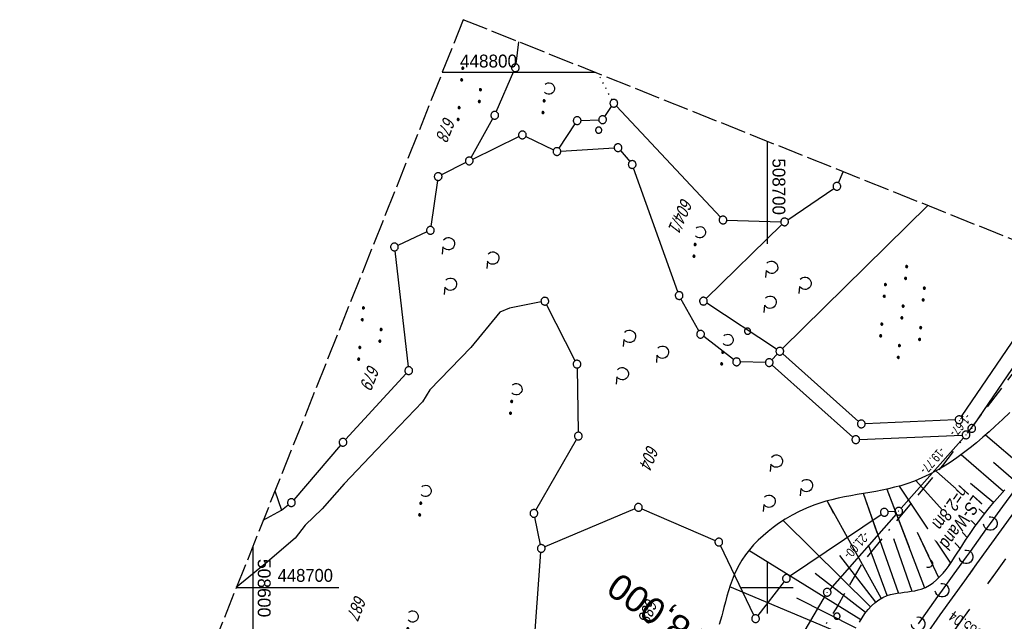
# Model space of a CAD drawing. Extents: x 508366 to 508907, y 448017 to 448810.
# Tile 43 of 47: x 508555 to 508746, y 448693 to 448810. Entities that reach past the tile are written whole.
import ezdxf
from ezdxf.enums import TextEntityAlignment as Align

# ---------------------------------------------------------------- set-up
doc = ezdxf.new("R2010")
doc.units = 0
doc.header["$LTSCALE"] = 10
doc.header["$MEASUREMENT"] = 0
for name, pattern in [('ACAD_ISO16W100', [73, 15, -6.5, 15, -6.5, 15, -7, 1, -7]), ('LT00', [0]), ('LT02', [0.4, 0.2, -0.2]), ('LT14', [0.6, 0.5, -0.1]), ('LT17', [0.15, 0.1, -0.05]), ('PUNKTX2_STR', [0.6, 0.1, -0.5])]:
    doc.linetypes.add(name, pattern=pattern)
doc.layers.get('0').update_dxf_attribs({"linetype": 'LT00'})
for name, color, linetype in [('--EK_FBR', 250, 'LT00'), ('--EK_Schacht-Text', 5, 'LT00'), ('--EK_ST-93-1', 30, 'LT17'), ('--EL_DFK_AB_L', 21, 'LT00'), ('--EL_DFK_AB_P', 7, 'LT00'), ('--WASSER_GRENZE', 180, 'PUNKTX2_STR'), ('ABSTAND', 8, 'LT00'), ('BAB-KABEL', 220, 'ACAD_ISO16W100'), ('DFK_AB_L', 21, 'LT00'), ('DFK_AB_P', 7, 'LT00'), ('DFK_FLUR_NR', 250, 'LT00'), ('DFK_GZPKT', 250, 'LT00'), ('DFK_KATASTER', 250, 'LT00'), ('DFK_NUTZUNG', 250, 'LT00'), ('DFK_VERMPKT', 252, 'LT00'), ('LS-WAND_TEXT', 11, 'Continuous'), ('V124_AFBR_BAB', 250, 'LT00'), ('V124_BOESCH', 250, 'LT00'), ('V124_BOSCHUNG', 250, 'LT00'), ('V124_LAERM', 11, 'LT00'), ('V124_LG_MARK', 250, 'LT02'), ('V125_AFBR_BAB', 250, 'LT00'), ('V125_BOESCH', 250, 'LT00'), ('V125_BOSCHUNG', 250, 'LT00'), ('V125_LAERM', 11, 'LT00'), ('V125_LG_MARK', 250, 'LT02'), ('V125_RASTER', 250, 'LT00'), ('V125_UK_DURCH', 182, 'LT00')]:
    doc.layers.add(name, color=color, linetype=linetype)
doc.layers.add('-BLATT_125-RAND', color=7, linetype='LT14', plot=False)
doc.styles.add('Beschrift', font='ARIAL.TTF')
doc.styles.add('schachtbeschriftung', font='romans.shx', dxfattribs={"width": 0.75, "height": 2})
doc.styles.get("Standard").update_dxf_attribs({"font": 'ARIAL.TTF'})

# ---------------------------------------------------------------- blocks, each defined once
blk = doc.blocks.new('SYMB7010')
at = {"color": 0, "linetype": 'ByBlock'}
for points in [[(-0.031408, 0.499213), (-0.093728, 0.49134), (-0.15457, 0.475719), (-0.212975, 0.452595), (-0.268021, 0.422333), (-0.31884, 0.385411), (-0.36463, 0.342411), (-0.40467, 0.29401), (-0.438329, 0.240973), (-0.465074, 0.184136), (-0.484486, 0.124395), (-0.496256, 0.062692), (-0.5002, 0)], [(-0.5002, 0), (-0.496256, -0.062692), (-0.484486, -0.124395), (-0.465075, -0.184136), (-0.438329, -0.240973), (-0.404671, -0.29401), (-0.36463, -0.342411), (-0.31884, -0.385411), (-0.268021, -0.422333), (-0.212975, -0.452595), (-0.154571, -0.475719), (-0.093728, -0.49134), (-0.031408, -0.499213), (0.031408, -0.499213)], [(0.5002, 0), (0.496256, 0.062692), (0.484485, 0.124395), (0.465074, 0.184136), (0.438329, 0.240973), (0.40467, 0.29401), (0.36463, 0.342411), (0.31884, 0.385411), (0.268021, 0.422333), (0.212975, 0.452595), (0.15457, 0.475719), (0.093728, 0.49134), (0.031408, 0.499213), (-0.031408, 0.499213)], [(0.031408, -0.499213), (0.093728, -0.491341), (0.15457, -0.475719), (0.212975, -0.452595), (0.268021, -0.422333), (0.31884, -0.385411), (0.36463, -0.342411), (0.404671, -0.294011), (0.438329, -0.240974), (0.465075, -0.184136), (0.484486, -0.124395), (0.496256, -0.062692), (0.500201, 0)]]:
    blk.add_lwpolyline(points, dxfattribs=at)
blk = doc.blocks.new('SYMB7231')
at = {"color": 0, "linetype": 'ByBlock'}
for p, q in [((0.109975, -0.002365), (0.105504, -0.031126)), ((0.23, -0.057081), (0.23, -0.082919)), ((0.235, -0.087105), (0.235, -0.052895)), ((0.24, -0.050836), (0.24, -0.089164)), ((0.245, -0.089796), (0.245, -0.050204)), ((0.25, -0.050836), (0.25, -0.089164)), ((0.255, -0.087105), (0.255, -0.052895)), ((0.26, -0.057081), (0.26, -0.082919)), ((0.265, -0.070126), (0.265, -0.069854)), ((0.46, -0.057081), (0.46, -0.082919)), ((0.465, -0.087105), (0.465, -0.052895)), ((0.47, -0.050836), (0.47, -0.089164)), ((0.475, -0.089796), (0.475, -0.050204)), ((0.48, -0.050836), (0.48, -0.089164)), ((0.485, -0.087105), (0.485, -0.052895)), ((0.49, -0.057081), (0.49, -0.082919)), ((0.495, -0.070126), (0.495, -0.069854))]:
    blk.add_line(p, q, dxfattribs=at)
for points in [[(-0.109975, -0.002365), (-0.106745, 0.026562), (-0.096041, 0.053629), (-0.078613, 0.076941), (-0.055681, 0.094866), (-0.028851, 0.106149), (0, 0.11)], [(0, 0.11), (0.028851, 0.106149), (0.055681, 0.094866), (0.078613, 0.076941), (0.096041, 0.053629), (0.106745, 0.026562), (0.109975, -0.002365)], [(-0.075234, -0.080249), (-0.093647, -0.057708), (-0.105504, -0.031126), (-0.109975, -0.002365)], [(0.105504, -0.031126), (0.093647, -0.057708), (0.075234, -0.080249)], [(0.265, -0.07), (0.263019, -0.061322), (0.25747, -0.054363), (0.24945, -0.050501), (0.24055, -0.050501), (0.23253, -0.054363), (0.226981, -0.061322), (0.225, -0.07), (0.226981, -0.078678), (0.23253, -0.085637), (0.24055, -0.089499), (0.24945, -0.089499), (0.25747, -0.085637), (0.263019, -0.078678), (0.265, -0.07)], [(0.495, -0.07), (0.493019, -0.061322), (0.48747, -0.054363), (0.47945, -0.050501), (0.47055, -0.050501), (0.46253, -0.054363), (0.456981, -0.061322), (0.455, -0.07), (0.456981, -0.078678), (0.46253, -0.085637), (0.47055, -0.089499), (0.47945, -0.089499), (0.48747, -0.085637), (0.493019, -0.078678), (0.495, -0.07)]]:
    blk.add_lwpolyline(points, dxfattribs=at)
blk = doc.blocks.new('SYMB7212')
at = {"color": 0, "linetype": 'ByBlock'}
blk.add_line((0.07, -0.1), (0.21, -0.1), dxfattribs=at)
for points in [[(-0.119836, 0.00627), (-0.114449, 0.036077), (-0.101769, 0.063585), (-0.082606, 0.087042), (-0.05818, 0.104953), (-0.030047, 0.116177), (0, 0.12)], [(-0.068816, -0.098308), (-0.091239, -0.077945), (-0.107849, -0.052617), (-0.117589, -0.023936), (-0.119836, 0.00627)], [(0, 0.12), (0.030047, 0.116177), (0.05818, 0.104953), (0.082606, 0.087041), (0.101769, 0.063585), (0.114449, 0.036077), (0.119836, 0.00627)], [(0.119836, 0.00627), (0.117589, -0.023936), (0.107849, -0.052617), (0.091239, -0.077945), (0.068816, -0.098308)]]:
    blk.add_lwpolyline(points, dxfattribs=at)
blk = doc.blocks.new('SYMB7110')
at = {"color": 0, "linetype": 'ByBlock'}
for p, q in [((-0.515, 0.392919), (-0.515, 0.367081)), ((-0.51, 0.362895), (-0.51, 0.397105)), ((-0.505, 0.399164), (-0.505, 0.360836)), ((-0.5, 0.360204), (-0.5, 0.399796)), ((-0.495, 0.399164), (-0.495, 0.360836)), ((-0.49, 0.362895), (-0.49, 0.397105)), ((-0.485, 0.392919), (-0.485, 0.367081)), ((-0.285, 0.392919), (-0.285, 0.367081)), ((-0.28, 0.362895), (-0.28, 0.397105)), ((-0.275, 0.399164), (-0.275, 0.360836)), ((-0.27, 0.360204), (-0.27, 0.399796)), ((-0.265, 0.399164), (-0.265, 0.360836)), ((-0.26, 0.362895), (-0.26, 0.397105)), ((-0.255, 0.392919), (-0.255, 0.367081)), ((0.255, 0.392919), (0.255, 0.367081)), ((0.26, 0.362895), (0.26, 0.397105)), ((0.265, 0.399164), (0.265, 0.360836)), ((0.27, 0.360204), (0.27, 0.399796)), ((0.275, 0.399164), (0.275, 0.360836)), ((0.28, 0.362895), (0.28, 0.397105)), ((0.285, 0.392919), (0.285, 0.367081)), ((0.485, 0.392919), (0.485, 0.367081)), ((0.49, 0.362895), (0.49, 0.397105)), ((0.495, 0.399164), (0.495, 0.360836)), ((0.5, 0.360204), (0.5, 0.399796)), ((0.505, 0.399164), (0.505, 0.360836)), ((0.51, 0.362895), (0.51, 0.397105)), ((0.515, 0.392919), (0.515, 0.367081)), ((-0.48, 0.379874), (-0.48, 0.380145)), ((-0.25, 0.379874), (-0.25, 0.380146)), ((0.29, 0.379874), (0.29, 0.380145)), ((0.52, 0.379874), (0.52, 0.380146)), ((-0.9, 0.012919), (-0.9, -0.012919)), ((-0.895, -0.017106), (-0.895, 0.017105)), ((-0.89, 0.019164), (-0.89, -0.019164)), ((-0.885, -0.019797), (-0.885, 0.019796)), ((-0.88, 0.019164), (-0.88, -0.019164)), ((-0.875, -0.017106), (-0.875, 0.017105)), ((-0.87, 0.012919), (-0.87, -0.012919)), ((-0.865, -0.000126), (-0.865, 0.000145)), ((-0.67, 0.012919), (-0.67, -0.012919)), ((-0.665, -0.017106), (-0.665, 0.017105)), ((-0.66, 0.019164), (-0.66, -0.019164)), ((-0.655, -0.019797), (-0.655, 0.019796)), ((-0.65, 0.019164), (-0.65, -0.019164)), ((-0.645, -0.017106), (-0.645, 0.017105)), ((-0.64, 0.012919), (-0.64, -0.012919)), ((-0.635, -0.000126), (-0.635, 0.000145)), ((-0.13, 0.012919), (-0.13, -0.012919)), ((-0.125, -0.017105), (-0.125, 0.017105)), ((-0.12, 0.019164), (-0.12, -0.019164)), ((-0.115, -0.019796), (-0.115, 0.019796)), ((-0.11, 0.019164), (-0.11, -0.019164)), ((-0.105, -0.017105), (-0.105, 0.017105)), ((-0.1, 0.012919), (-0.1, -0.012919)), ((-0.095, -0.000126), (-0.095, 0.000146)), ((0.1, 0.012919), (0.1, -0.012919)), ((0.105, -0.017105), (0.105, 0.017105)), ((0.11, 0.019164), (0.11, -0.019164)), ((0.115, -0.019796), (0.115, 0.019796)), ((0.12, 0.019164), (0.12, -0.019164)), ((0.125, -0.017105), (0.125, 0.017105)), ((0.13, 0.012919), (0.13, -0.012919)), ((0.135, -0.000126), (0.135, 0.000146)), ((0.64, 0.012919), (0.64, -0.012919)), ((0.645, -0.017105), (0.645, 0.017105)), ((0.65, 0.019164), (0.65, -0.019164)), ((0.655, -0.019796), (0.655, 0.019796)), ((0.66, 0.019164), (0.66, -0.019164)), ((0.665, -0.017105), (0.665, 0.017105)), ((0.67, 0.012919), (0.67, -0.012919)), ((0.675, -0.000126), (0.675, 0.000146)), ((0.87, 0.012919), (0.87, -0.012919)), ((0.875, -0.017105), (0.875, 0.017105)), ((0.88, 0.019164), (0.88, -0.019164)), ((0.885, -0.019796), (0.885, 0.019796)), ((0.89, 0.019164), (0.89, -0.019164)), ((0.895, -0.017105), (0.895, 0.017105)), ((0.9, 0.012919), (0.9, -0.012919)), ((0.905, -0.000126), (0.905, 0.000146)), ((-0.515, -0.367081), (-0.515, -0.392919)), ((-0.51, -0.397105), (-0.51, -0.362895)), ((-0.505, -0.360836), (-0.505, -0.399164)), ((-0.5, -0.399796), (-0.5, -0.360204)), ((-0.495, -0.360836), (-0.495, -0.399164)), ((-0.49, -0.397106), (-0.49, -0.362895)), ((-0.485, -0.367081), (-0.485, -0.392919)), ((-0.48, -0.380126), (-0.48, -0.379855)), ((-0.285, -0.367081), (-0.285, -0.392919)), ((-0.28, -0.397105), (-0.28, -0.362895)), ((-0.275, -0.360836), (-0.275, -0.399164)), ((-0.27, -0.399796), (-0.27, -0.360204)), ((-0.265, -0.360836), (-0.265, -0.399164)), ((-0.26, -0.397105), (-0.26, -0.362895)), ((-0.255, -0.367081), (-0.255, -0.392919)), ((-0.25, -0.380126), (-0.25, -0.379855)), ((0.255, -0.367081), (0.255, -0.392919)), ((0.26, -0.397105), (0.26, -0.362895)), ((0.265, -0.360836), (0.265, -0.399164)), ((0.27, -0.399796), (0.27, -0.360204)), ((0.275, -0.360836), (0.275, -0.399164)), ((0.28, -0.397105), (0.28, -0.362895)), ((0.285, -0.367081), (0.285, -0.392919)), ((0.29, -0.380126), (0.29, -0.379855)), ((0.485, -0.367081), (0.485, -0.392919)), ((0.49, -0.397105), (0.49, -0.362895)), ((0.495, -0.360836), (0.495, -0.399164)), ((0.5, -0.399796), (0.5, -0.360204)), ((0.505, -0.360836), (0.505, -0.399164)), ((0.51, -0.397105), (0.51, -0.362895)), ((0.515, -0.367081), (0.515, -0.392919)), ((0.52, -0.380126), (0.52, -0.379855))]:
    blk.add_line(p, q, dxfattribs=at)
for points in [[(-0.48, 0.38), (-0.481981, 0.388678), (-0.48753, 0.395637), (-0.49555, 0.399499), (-0.50445, 0.399499), (-0.51247, 0.395637), (-0.518019, 0.388678), (-0.52, 0.38), (-0.518019, 0.371322), (-0.51247, 0.364363), (-0.50445, 0.360501), (-0.49555, 0.360501), (-0.48753, 0.364363), (-0.481981, 0.371322), (-0.48, 0.38)], [(-0.25, 0.38), (-0.251981, 0.388678), (-0.25753, 0.395637), (-0.26555, 0.399499), (-0.27445, 0.399499), (-0.28247, 0.395637), (-0.288019, 0.388678), (-0.29, 0.38), (-0.288019, 0.371322), (-0.28247, 0.364363), (-0.27445, 0.360501), (-0.26555, 0.360501), (-0.25753, 0.364363), (-0.251981, 0.371322), (-0.25, 0.38)], [(0.29, 0.38), (0.288019, 0.388678), (0.28247, 0.395637), (0.27445, 0.399499), (0.26555, 0.399499), (0.25753, 0.395637), (0.251981, 0.388678), (0.25, 0.38), (0.251981, 0.371322), (0.25753, 0.364363), (0.26555, 0.360501), (0.27445, 0.360501), (0.28247, 0.364363), (0.288019, 0.371322), (0.29, 0.38)], [(0.52, 0.38), (0.518019, 0.388678), (0.51247, 0.395637), (0.50445, 0.399499), (0.495549, 0.399499), (0.48753, 0.395637), (0.481981, 0.388678), (0.48, 0.38), (0.481981, 0.371322), (0.48753, 0.364363), (0.495549, 0.360501), (0.50445, 0.360501), (0.51247, 0.364363), (0.518019, 0.371322), (0.52, 0.38)], [(-0.865, 0), (-0.866981, 0.008678), (-0.87253, 0.015637), (-0.88055, 0.019498), (-0.88945, 0.019498), (-0.89747, 0.015637), (-0.903019, 0.008678), (-0.905, 0)], [(-0.905, 0), (-0.903019, -0.008678), (-0.89747, -0.015637), (-0.88945, -0.019499), (-0.88055, -0.019499), (-0.87253, -0.015637), (-0.866981, -0.008678), (-0.865, 0)], [(-0.635, 0), (-0.636981, 0.008678), (-0.64253, 0.015637), (-0.65055, 0.019498), (-0.65945, 0.019498), (-0.66747, 0.015637), (-0.673019, 0.008678), (-0.675, 0)], [(-0.675, 0), (-0.673019, -0.008678), (-0.66747, -0.015637), (-0.65945, -0.019499), (-0.65055, -0.019499), (-0.64253, -0.015637), (-0.636981, -0.008678), (-0.635, 0)], [(-0.095, 0), (-0.096981, 0.008678), (-0.10253, 0.015637), (-0.11055, 0.019499), (-0.11945, 0.019499), (-0.12747, 0.015637), (-0.133019, 0.008678), (-0.135, 0)], [(-0.135, 0), (-0.133019, -0.008678), (-0.12747, -0.015637), (-0.11945, -0.019499), (-0.11055, -0.019499), (-0.10253, -0.015637), (-0.096981, -0.008678), (-0.095, 0)], [(0.135, 0), (0.133019, 0.008678), (0.12747, 0.015637), (0.11945, 0.019499), (0.11055, 0.019499), (0.10253, 0.015637), (0.096981, 0.008678), (0.095, 0)], [(0.095, 0), (0.096981, -0.008678), (0.10253, -0.015637), (0.11055, -0.019499), (0.11945, -0.019499), (0.12747, -0.015637), (0.133019, -0.008678), (0.135, 0)], [(0.675, 0), (0.673019, 0.008678), (0.66747, 0.015637), (0.65945, 0.019499), (0.65055, 0.019499), (0.64253, 0.015637), (0.636981, 0.008678), (0.635, 0)], [(0.635, 0), (0.636981, -0.008678), (0.64253, -0.015637), (0.65055, -0.019499), (0.65945, -0.019499), (0.66747, -0.015637), (0.673019, -0.008678), (0.675, 0)], [(0.905, 0), (0.903019, 0.008678), (0.89747, 0.015637), (0.88945, 0.019499), (0.88055, 0.019499), (0.87253, 0.015637), (0.866981, 0.008678), (0.865, 0)], [(0.865, 0), (0.866981, -0.008678), (0.87253, -0.015637), (0.88055, -0.019499), (0.88945, -0.019499), (0.89747, -0.015637), (0.903019, -0.008678), (0.905, 0)], [(-0.48, -0.38), (-0.481981, -0.371322), (-0.48753, -0.364363), (-0.49555, -0.360501), (-0.50445, -0.360501), (-0.51247, -0.364363), (-0.518019, -0.371322), (-0.52, -0.38), (-0.518019, -0.388678), (-0.51247, -0.395637), (-0.50445, -0.399499), (-0.49555, -0.399499), (-0.48753, -0.395637), (-0.481981, -0.388678), (-0.48, -0.38)], [(-0.25, -0.38), (-0.251981, -0.371322), (-0.25753, -0.364363), (-0.26555, -0.360501), (-0.27445, -0.360501), (-0.28247, -0.364363), (-0.288019, -0.371322), (-0.29, -0.38), (-0.288019, -0.388678), (-0.28247, -0.395637), (-0.27445, -0.399499), (-0.26555, -0.399499), (-0.25753, -0.395637), (-0.251981, -0.388678), (-0.25, -0.38)], [(0.29, -0.38), (0.288019, -0.371322), (0.28247, -0.364363), (0.27445, -0.360501), (0.26555, -0.360501), (0.25753, -0.364363), (0.251981, -0.371322), (0.25, -0.38), (0.251981, -0.388678), (0.25753, -0.395637), (0.26555, -0.399499), (0.27445, -0.399499), (0.28247, -0.395637), (0.288019, -0.388678), (0.29, -0.38)], [(0.52, -0.38), (0.518019, -0.371322), (0.51247, -0.364363), (0.50445, -0.360501), (0.495549, -0.360501), (0.48753, -0.364363), (0.481981, -0.371322), (0.48, -0.38), (0.481981, -0.388678), (0.48753, -0.395637), (0.495549, -0.399499), (0.50445, -0.399499), (0.51247, -0.395637), (0.518019, -0.388678), (0.52, -0.38)]]:
    blk.add_lwpolyline(points, dxfattribs=at)
blk = doc.blocks.new('SYMB7111')
at = {"color": 0, "linetype": 'ByBlock'}
for p, q in [((-0.13, 0.202919), (-0.13, 0.177081)), ((-0.125, 0.172895), (-0.125, 0.207105)), ((-0.12, 0.209164), (-0.12, 0.170836)), ((-0.115, 0.170204), (-0.115, 0.209796)), ((-0.11, 0.209164), (-0.11, 0.170836)), ((-0.105, 0.172895), (-0.105, 0.207105)), ((-0.1, 0.202919), (-0.1, 0.177081)), ((0.1, 0.202919), (0.1, 0.177081)), ((0.105, 0.172895), (0.105, 0.207105)), ((0.11, 0.209164), (0.11, 0.170836)), ((0.115, 0.170204), (0.115, 0.209796)), ((0.12, 0.209164), (0.12, 0.170836)), ((0.125, 0.172895), (0.125, 0.207105)), ((0.13, 0.202919), (0.13, 0.177081)), ((-0.095, 0.189874), (-0.095, 0.190146)), ((0.135, 0.189874), (0.135, 0.190146)), ((-0.515, -0.177081), (-0.515, -0.202919)), ((-0.51, -0.207105), (-0.51, -0.172895)), ((-0.505, -0.170836), (-0.505, -0.209164)), ((-0.5, -0.209796), (-0.5, -0.170204)), ((-0.495, -0.170836), (-0.495, -0.209164)), ((-0.49, -0.207105), (-0.49, -0.172895)), ((-0.485, -0.177081), (-0.485, -0.202919)), ((-0.48, -0.190126), (-0.48, -0.189854)), ((-0.285, -0.177081), (-0.285, -0.202919)), ((-0.28, -0.207105), (-0.28, -0.172895)), ((-0.275, -0.170836), (-0.275, -0.209164)), ((-0.27, -0.209796), (-0.27, -0.170204)), ((-0.265, -0.170836), (-0.265, -0.209164)), ((-0.26, -0.207105), (-0.26, -0.172895)), ((-0.255, -0.177081), (-0.255, -0.202919)), ((-0.25, -0.190126), (-0.25, -0.189854)), ((0.255, -0.177081), (0.255, -0.202919)), ((0.26, -0.207105), (0.26, -0.172895)), ((0.265, -0.170836), (0.265, -0.209164)), ((0.27, -0.209796), (0.27, -0.170204)), ((0.275, -0.170836), (0.275, -0.209164)), ((0.28, -0.207105), (0.28, -0.172895)), ((0.285, -0.177081), (0.285, -0.202919)), ((0.29, -0.190126), (0.29, -0.189854)), ((0.485, -0.177081), (0.485, -0.202919)), ((0.49, -0.207105), (0.49, -0.172895)), ((0.495, -0.170836), (0.495, -0.209164)), ((0.5, -0.209796), (0.5, -0.170204)), ((0.505, -0.170836), (0.505, -0.209164)), ((0.51, -0.207105), (0.51, -0.172895)), ((0.515, -0.177081), (0.515, -0.202919)), ((0.52, -0.190126), (0.52, -0.189854))]:
    blk.add_line(p, q, dxfattribs=at)
for points in [[(-0.095, 0.19), (-0.096981, 0.198678), (-0.10253, 0.205637), (-0.11055, 0.209499), (-0.11945, 0.209499), (-0.12747, 0.205637), (-0.133019, 0.198678), (-0.135, 0.19), (-0.133019, 0.181322), (-0.12747, 0.174363), (-0.11945, 0.170501), (-0.11055, 0.170501), (-0.10253, 0.174363), (-0.096981, 0.181322), (-0.095, 0.19)], [(0.135, 0.19), (0.133019, 0.198678), (0.12747, 0.205637), (0.11945, 0.209499), (0.11055, 0.209499), (0.10253, 0.205637), (0.096981, 0.198678), (0.095, 0.19), (0.096981, 0.181322), (0.10253, 0.174363), (0.11055, 0.170501), (0.11945, 0.170501), (0.12747, 0.174363), (0.133019, 0.181322), (0.135, 0.19)], [(-0.48, -0.19), (-0.481981, -0.181322), (-0.48753, -0.174363), (-0.49555, -0.170501), (-0.50445, -0.170501), (-0.51247, -0.174363), (-0.518019, -0.181322), (-0.52, -0.19), (-0.518019, -0.198678), (-0.51247, -0.205637), (-0.50445, -0.209499), (-0.49555, -0.209499), (-0.48753, -0.205637), (-0.481981, -0.198678), (-0.48, -0.19)], [(-0.25, -0.19), (-0.251981, -0.181322), (-0.25753, -0.174363), (-0.26555, -0.170501), (-0.27445, -0.170501), (-0.28247, -0.174363), (-0.288019, -0.181322), (-0.29, -0.19), (-0.288019, -0.198678), (-0.28247, -0.205637), (-0.27445, -0.209499), (-0.26555, -0.209499), (-0.25753, -0.205637), (-0.251981, -0.198678), (-0.25, -0.19)], [(0.29, -0.19), (0.288019, -0.181322), (0.28247, -0.174363), (0.27445, -0.170501), (0.26555, -0.170501), (0.25753, -0.174363), (0.251981, -0.181322), (0.25, -0.19), (0.251981, -0.198678), (0.25753, -0.205637), (0.26555, -0.209499), (0.27445, -0.209499), (0.28247, -0.205637), (0.288019, -0.198678), (0.29, -0.19)], [(0.52, -0.19), (0.518019, -0.181322), (0.51247, -0.174363), (0.50445, -0.170501), (0.49555, -0.170501), (0.48753, -0.174363), (0.481981, -0.181322), (0.48, -0.19), (0.481981, -0.198678), (0.48753, -0.205637), (0.49555, -0.209499), (0.50445, -0.209499), (0.51247, -0.205637), (0.518019, -0.198678), (0.52, -0.19)]]:
    blk.add_lwpolyline(points, dxfattribs=at)
blk = doc.blocks.new('SYMB0003')
at = {"color": 0, "linetype": 'ByBlock'}
for p, q in [((-0.015712, 0), (0.010166, 0.012015)), ((0, -0.021257), (-0.015712, 0)), ((0.010166, 0.012015), (0, -0.021257))]:
    blk.add_line(p, q, dxfattribs=at)
for points in [[(-0.031395, 0.499013), (-0.093691, 0.491144), (-0.154509, 0.475528), (-0.21289, 0.452414), (-0.267913, 0.422164), (-0.318712, 0.385257), (-0.364484, 0.342274), (-0.404509, 0.293893), (-0.438154, 0.240877), (-0.464888, 0.184062), (-0.484292, 0.124345), (-0.496058, 0.062667), (-0.5, 0)], [(-0.5, 0), (-0.496058, -0.062667), (-0.484292, -0.124345), (-0.464888, -0.184062), (-0.438154, -0.240877), (-0.404509, -0.293893), (-0.364485, -0.342274), (-0.318712, -0.385257), (-0.267914, -0.422164), (-0.21289, -0.452414), (-0.154509, -0.475529), (-0.093691, -0.491144), (-0.031395, -0.499014), (0.031395, -0.499014)], [(0.5, 0), (0.496057, 0.062667), (0.484292, 0.124345), (0.464888, 0.184062), (0.438153, 0.240877), (0.404509, 0.293893), (0.364484, 0.342274), (0.318712, 0.385257), (0.267913, 0.422164), (0.21289, 0.452414), (0.154509, 0.475528), (0.093691, 0.491144), (0.031395, 0.499013), (-0.031395, 0.499013)], [(0.031395, -0.499014), (0.093691, -0.491144), (0.154509, -0.475529), (0.21289, -0.452414), (0.267914, -0.422164), (0.318712, -0.385257), (0.364485, -0.342274), (0.404509, -0.293893), (0.438154, -0.240877), (0.464889, -0.184062), (0.484292, -0.124345), (0.496058, -0.062667), (0.5, 0)]]:
    blk.add_lwpolyline(points, dxfattribs=at)
blk = doc.blocks.new('SYMB7122')
at = {"color": 0, "linetype": 'ByBlock'}
for points in [[(-0.109975, -0.002365), (-0.106745, 0.026562), (-0.096041, 0.053629), (-0.078613, 0.076941), (-0.055681, 0.094866), (-0.028851, 0.106149), (0, 0.11)], [(0, 0.11), (0.028851, 0.106149), (0.055681, 0.094866), (0.078613, 0.076941), (0.096041, 0.053629), (0.106745, 0.026562), (0.109975, -0.002365)], [(-0.075234, -0.080249), (-0.093647, -0.057708), (-0.105504, -0.031126), (-0.109975, -0.002365)], [(0.109975, -0.002365), (0.105504, -0.031126), (0.093647, -0.057708), (0.075234, -0.080249)]]:
    blk.add_lwpolyline(points, dxfattribs=at)
blk = doc.blocks.new('SYMB1107')
at = {"color": 0, "linetype": 'ByBlock'}
for points in [[(-0.2, 0), (-0.196157, 0.039018), (-0.184776, 0.076537), (-0.166294, 0.111114), (-0.141421, 0.141421), (-0.111114, 0.166294), (-0.076537, 0.184776), (-0.039018, 0.196157), (0, 0.2)], [(0, 0.2), (0.039018, 0.196157), (0.076537, 0.184776), (0.111114, 0.166294), (0.141421, 0.141421), (0.166294, 0.111114), (0.184776, 0.076537), (0.196157, 0.039018), (0.2, 0)]]:
    blk.add_lwpolyline(points, dxfattribs=at)

msp = doc.modelspace()

# ---------------------------------------------------------------- linework, layer by layer
at = {"layer": '--EK_FBR', "color": 2}
for points in [[(508739.26, 448702.58), (508740.73, 448704.62), (508743.12, 448707.92), (508745.52, 448711.21), (508747.92, 448714.5), (508750.82, 448718.49), (508753.73, 448722.47), (508756.64, 448726.45), (508759.55, 448730.43), (508762.46, 448734.42), (508764.48, 448737.19), (508766.51, 448739.97), (508768.54, 448742.74), (508770.58, 448745.52), (508772.62, 448748.28), (508774.67, 448751.04), (508776.72, 448753.8), (508777.97, 448755.46)], [(508730.78, 448690.74), (508733.6, 448694.7), (508735.97, 448698.01), (508738.35, 448701.32), (508740.73, 448704.62), (508743.12, 448707.92), (508745.52, 448711.21), (508747.92, 448714.5)]]:
    msp.add_lwpolyline(points, dxfattribs=at)
at = {"layer": '--EL_DFK_AB_L'}
for p, q in [((508740.14, 448731.53), (508761.01, 448762.24)), ((508739.11, 448730.22), (508739.22, 448730.35)), ((508725.03, 448714.28), (508712.13, 448699.66)), ((508711.25, 448698.45), (508695.02, 448671.02))]:
    msp.add_line(p, q, dxfattribs=at)
at = {"layer": '--WASSER_GRENZE', "ltscale": 0.2}
msp.add_line((508669.82, 448794.72), (508667.14, 448799.79), dxfattribs=at)
at = {"layer": '-BLATT_125-RAND'}
msp.add_lwpolyline([(508640.93, 448810.28), (508366.1, 448123.2), (508632.57, 448016.61), (508907.4, 448703.69), (508640.93, 448810.28)], dxfattribs=at)
at = {"layer": 'BAB-KABEL', "ltscale": 0.03, "flags": 128}
msp.add_lwpolyline([(508761.64, 448761.99), (508761.41, 448761.66), (508751.07, 448746.06), (508734.06, 448723.74), (508723.72, 448711.34), (508718.21, 448704.46), (508713.61, 448696.38), (508686.72, 448654.76), (508671.53, 448637.7), (508644.31, 448608.04), (508629.58, 448591.6), (508628.23, 448590.17), (508627.24, 448588.19), (508626.51, 448586), (508630.76, 448580.35), (508635.56, 448574.98), (508645.73, 448563.78), (508632.92, 448541.34), (508625.71, 448528.17), (508618.61, 448514.09), (508612.89, 448501.41), (508605.91, 448486.64), (508596.52, 448468.08), (508590.35, 448454.72), (508583.48, 448438.34), (508575.93, 448420.37), (508569.57, 448404.62), (508561.37, 448379.93), (508559.19, 448373.38), (508539.25, 448373.92), (508535.42, 448332.26), (508534.58, 448325.66), (508534.17, 448323.89), (508530.9, 448314.89), (508523.65, 448292.89), (508510.8, 448255.59), (508499.72, 448218.81), (508491.79, 448185.85), (508486.05, 448161.38), (508483.04, 448139.23), (508479.75, 448113.4), (508481.53, 448103.17), (508480.16, 448094.26), (508478.94, 448090.58), (508477.43, 448087.4), (508476.34, 448080.03), (508476.23, 448079.15)], dxfattribs=at)
at = {"layer": 'DFK_AB_L'}
for p, q in [((508740.14, 448731.53), (508761.01, 448762.24)), ((508739.11, 448730.22), (508739.22, 448730.35)), ((508726.03, 448715.4), (508738.11, 448729.1)), ((508725.03, 448714.28), (508712.13, 448699.66)), ((508711.25, 448698.45), (508695.02, 448671.02))]:
    msp.add_line(p, q, dxfattribs=at)
at = {"layer": 'DFK_KATASTER'}
for p, q in [((508651.65, 448805.99), (508651.13, 448801.69)), ((508647.33, 448792.41), (508650.74, 448800.26)), ((508668.41, 448791.48), (508669.75, 448793.44)), ((508690.87, 448771.93), (508670.68, 448793.51)), ((508642.45, 448783.51), (508646.66, 448791.07)), ((508663.8, 448790.71), (508667.24, 448790.83)), ((508659.53, 448785.31), (508662.64, 448790.05)), ((508642.75, 448783.19), (508651.74, 448787.58)), ((508653.09, 448787.58), (508658.44, 448785)), ((508659.87, 448784.73), (508670.24, 448785.38)), ((508671.47, 448784.85), (508673.26, 448782.73)), ((508641.41, 448782.52), (508636.71, 448780.16)), ((508682.61, 448757.43), (508673.99, 448781.45)), ((508635.93, 448779.08), (508634.64, 448770.12)), ((508713.81, 448778.61), (508714.73, 448780.75)), ((508703.97, 448771.44), (508712.89, 448777.5)), ((508731.17, 448774.18), (508702.97, 448746.43)), ((508702.81, 448770.49), (508688.13, 448756.15)), ((508692.13, 448771.36), (508702.6, 448771.04)), ((508633.85, 448769.06), (508628.23, 448766.46)), ((508627.64, 448765.4), (508630.23, 448742.88)), ((508758.16, 448763.38), (508737.66, 448733.22)), ((508649.93, 448754.27), (508648.02, 448753.52)), ((508656.03, 448755.47), (508649.93, 448754.27)), ((508662.68, 448744.07), (508657.11, 448754.95)), ((508686.67, 448749.85), (508683.22, 448756.06)), ((508701.8, 448746.31), (508688.22, 448755.22)), ((508648.02, 448753.52), (508642.39, 448746.64)), ((508693.43, 448744.3), (508687.63, 448748.74)), ((508634.39, 448738.42), (508642.39, 448746.64)), ((508700.88, 448744.25), (508701.92, 448745.35)), ((508717.71, 448732.29), (508702.99, 448745.4)), ((508699.62, 448743.72), (508694.77, 448743.82)), ((508700.93, 448743.2), (508716.63, 448729.24)), ((508629.81, 448741.59), (508618.06, 448728.78)), ((508663.03, 448742.65), (508663.26, 448730.18)), ((508634.39, 448738.42), (508632.99, 448736.1)), ((508632.99, 448736.1), (508624.03, 448726.74)), ((508736.49, 448732.57), (508719.02, 448731.82)), ((508717.94, 448728.77), (508737.86, 448729.63)), ((508617.06, 448727.66), (508608.01, 448717.08)), ((508655.02, 448715.07), (508662.9, 448728.78)), ((508624.03, 448726.74), (508617.79, 448720.17)), ((508617.79, 448720.17), (508613.49, 448715.33)), ((508604.32, 448718.77), (508605.57, 448715.05)), ((508605.57, 448715.05), (508606.92, 448716.06)), ((508602.06, 448713.11), (508605.57, 448715.05)), ((508613.49, 448715.33), (508610.19, 448712.1)), ((508674.26, 448715.3), (508656.76, 448707.9)), ((508675.64, 448715.29), (508689.88, 448709.15)), ((508704.33, 448702.21), (508722.11, 448714.21)), ((508724.78, 448714.78), (508723.48, 448714.69)), ((508655.92, 448708.34), (508654.8, 448713.69)), ((508610.19, 448712.1), (508608.28, 448709.58)), ((508608.28, 448709.58), (508602.42, 448704.6)), ((508654.9, 448691.71), (508656.02, 448706.86)), ((508697.39, 448694.65), (508690.9, 448708.17)), ((508602.42, 448704.6), (508596.82, 448700.01)), ((508703.25, 448701.2), (508698.17, 448694.57))]:
    msp.add_line(p, q, dxfattribs=at)
at = {"layer": 'V124_AFBR_BAB', "color": 2}
msp.add_lwpolyline([(508739.26, 448702.58), (508740.73, 448704.62), (508743.12, 448707.92), (508745.52, 448711.21), (508747.92, 448714.5), (508750.82, 448718.49), (508753.73, 448722.47), (508756.64, 448726.45), (508759.55, 448730.43), (508762.46, 448734.42), (508764.48, 448737.19), (508766.51, 448739.97), (508768.54, 448742.74), (508770.58, 448745.52), (508772.62, 448748.28), (508774.67, 448751.04), (508776.72, 448753.8), (508777.97, 448755.46)], dxfattribs=at)
at = {"layer": 'V124_BOESCH'}
for points in [[(508747.1, 448734.01), (508745.71, 448732.66), (508744.3, 448731.33), (508743.1, 448730.25), (508741.89, 448729.19), (508740.66, 448728.15), (508739.41, 448727.14), (508738.14, 448726.16), (508736.85, 448725.22), (508735.53, 448724.33), (508734.19, 448723.48), (508732.82, 448722.69), (508731.43, 448721.96), (508730.02, 448721.29), (508728.58, 448720.69), (508727.1, 448720.16), (508725.93, 448719.8), (508724.74, 448719.48), (508723.54, 448719.2), (508722.33, 448718.94), (508721.11, 448718.7), (508719.89, 448718.48), (508718.66, 448718.27), (508717.43, 448718.06), (508716.21, 448717.84), (508714.98, 448717.61), (508713.77, 448717.36), (508712.56, 448717.08), (508711.37, 448716.77), (508710.18, 448716.42), (508709.22, 448716.09)], [(508735.33, 448704.34), (508735.85, 448705.08), (508736.38, 448705.89), (508736.91, 448706.72), (508737.44, 448707.55), (508737.96, 448708.37), (508738.48, 448709.19), (508739.39, 448710.54), (508740.32, 448711.84), (508741.26, 448713.1), (508742.22, 448714.33), (508743.19, 448715.53), (508744.17, 448716.71), (508745.15, 448717.87), (508746.14, 448719.01)]]:
    msp.add_lwpolyline(points, dxfattribs=at)
at = {"layer": 'V124_BOSCHUNG'}
for p, q in [((508749.83, 448723.26), (508742.36, 448729.59)), ((508745.87, 448718.7), (508737.64, 448725.79)), ((508747.83, 448720.95), (508743.95, 448724.31)), ((508742.19, 448714.3), (508732.88, 448722.52)), ((508738.68, 448709.88), (508728.87, 448720.82)), ((508743.99, 448716.49), (508739.49, 448720.24)), ((508721.36, 448710.63), (508718.67, 448718.25)), ((508723.22, 448719.11), (508727.53, 448707.85)), ((508725.63, 448719.68), (508735.59, 448704.78)), ((508712.95, 448714.41), (508711.6, 448716.83)), ((508740.53, 448712.13), (508735.32, 448717.12)), ((508732.27, 448713.31), (508737.45, 448707.6)), ((508729.14, 448710.79), (508731.31, 448706.15)), ((508724.69, 448709.13), (508724.58, 448709.46))]:
    msp.add_line(p, q, dxfattribs=at)
at = {"layer": 'V124_LAERM'}
msp.add_line((508738.63, 448705.98), (508736.92, 448703.63), dxfattribs=at)
for points in [[(508748.05, 448718.92), (508745.72, 448715.74), (508743.33, 448712.46)], [(508743.33, 448712.46), (508742.55, 448711.39), (508739.38, 448707.03), (508738.63, 448705.98)]]:
    msp.add_lwpolyline(points, dxfattribs=at)
at = {"layer": 'V124_LG_MARK', "ltscale": 3, "flags": 128}
msp.add_lwpolyline([(508781.87, 448753.9), (508779.7, 448750.97), (508776.14, 448746.17), (508772.59, 448741.38), (508769.03, 448736.58), (508765.47, 448731.78), (508763.1, 448728.58), (508760.73, 448725.38), (508758.35, 448722.18), (508755.99, 448718.98), (508753.63, 448715.77), (508751.28, 448712.55), (508748.95, 448709.34), (508746.63, 448706.12), (508744.31, 448702.9), (508742.9, 448700.93)], dxfattribs=at)
at = {"layer": 'V125_AFBR_BAB', "color": 2}
msp.add_lwpolyline([(508730.78, 448690.74), (508733.6, 448694.7), (508735.97, 448698.01), (508738.35, 448701.32), (508740.73, 448704.62), (508743.12, 448707.92), (508745.52, 448711.21), (508747.92, 448714.5)], dxfattribs=at)
at = {"layer": 'V125_BOESCH'}
for points in [[(508747.1, 448734.01), (508745.71, 448732.66), (508744.3, 448731.33), (508743.1, 448730.25), (508741.89, 448729.19), (508740.66, 448728.15), (508739.41, 448727.14), (508738.14, 448726.16), (508736.85, 448725.22), (508735.53, 448724.33), (508734.19, 448723.48), (508732.82, 448722.69), (508731.43, 448721.96), (508730.02, 448721.29), (508728.58, 448720.69), (508727.1, 448720.16), (508725.93, 448719.8), (508724.74, 448719.48), (508723.54, 448719.2), (508722.33, 448718.94), (508721.11, 448718.7), (508719.89, 448718.48), (508718.66, 448718.27), (508717.43, 448718.06), (508716.21, 448717.84), (508714.98, 448717.61), (508713.77, 448717.36), (508712.56, 448717.08), (508711.37, 448716.77), (508710.18, 448716.42), (508709.02, 448716.03), (508707.59, 448715.46), (508706.19, 448714.81), (508704.82, 448714.1), (508703.49, 448713.31), (508702.18, 448712.45), (508701.14, 448711.71), (508700.13, 448710.92), (508699.16, 448710.09), (508698.23, 448709.22), (508697.34, 448708.31), (508696.52, 448707.36), (508695.75, 448706.36), (508695.05, 448705.33), (508694.51, 448704.4), (508694.02, 448703.44), (508693.58, 448702.46), (508693.17, 448701.45), (508692.8, 448700.42), (508692.46, 448699.38), (508692.15, 448698.32), (508691.85, 448697.25), (508691.57, 448696.17), (508691.36, 448695.33), (508691.14, 448694.5), (508690.92, 448693.67), (508690.67, 448692.85)], [(508717.89, 448693.29), (508718.41, 448694.16), (508718.97, 448694.98), (508719.57, 448695.75), (508720.21, 448696.45), (508720.9, 448697.08), (508721.64, 448697.63), (508722.43, 448698.1), (508723.27, 448698.46), (508723.9, 448698.65), (508724.56, 448698.81), (508725.22, 448698.93), (508725.91, 448699.02), (508726.59, 448699.11), (508727.28, 448699.19), (508727.96, 448699.29), (508728.63, 448699.4), (508729.28, 448699.55), (508729.91, 448699.73), (508730.72, 448700.06), (508731.48, 448700.47), (508732.2, 448700.96), (508732.88, 448701.52), (508733.52, 448702.14), (508734.14, 448702.81), (508734.73, 448703.53), (508735.3, 448704.29), (508735.85, 448705.08), (508736.38, 448705.89), (508736.91, 448706.72), (508737.44, 448707.55), (508737.96, 448708.37), (508738.48, 448709.19), (508739.39, 448710.54), (508740.32, 448711.84), (508741.26, 448713.1), (508742.22, 448714.33), (508743.19, 448715.53), (508744.17, 448716.71), (508745.15, 448717.87), (508746.14, 448719.01)]]:
    msp.add_lwpolyline(points, dxfattribs=at)
at = {"layer": 'V125_BOSCHUNG'}
for p, q in [((508749.83, 448723.26), (508742.36, 448729.59)), ((508745.87, 448718.7), (508737.64, 448725.79)), ((508747.83, 448720.95), (508743.95, 448724.31)), ((508742.19, 448714.3), (508732.88, 448722.52)), ((508738.68, 448709.88), (508728.87, 448720.82)), ((508743.99, 448716.49), (508739.49, 448720.24)), ((508725.46, 448698.97), (508718.67, 448718.25)), ((508723.22, 448719.11), (508730.54, 448699.98)), ((508725.63, 448719.68), (508735.59, 448704.78)), ((508722.12, 448697.93), (508711.6, 448716.83)), ((508740.53, 448712.13), (508735.32, 448717.12)), ((508720.05, 448696.29), (508703.07, 448713.04)), ((508732.27, 448713.31), (508737.45, 448707.6)), ((508729.14, 448710.79), (508733.29, 448701.94)), ((508728.14, 448699.28), (508724.58, 448709.46)), ((508718.17, 448693.77), (508696.41, 448707.23)), ((508723.3, 448698.47), (508719.73, 448708.15)), ((508721.06, 448697.21), (508714.1, 448706.24)), ((508719.1, 448695.16), (508709.27, 448702.74)), ((508716.41, 448690.21), (508692.72, 448700.17)), ((508717.28, 448692.14), (508705.73, 448697.95))]:
    msp.add_line(p, q, dxfattribs=at)
at = {"layer": 'V125_LAERM'}
for points in [[(508748.05, 448718.92), (508745.72, 448715.74), (508743.33, 448712.46)], [(508743.33, 448712.46), (508742.55, 448711.39), (508739.38, 448707.03), (508738.63, 448705.98)], [(508738.63, 448705.98), (508736.23, 448702.66), (508733.95, 448699.5)], [(508733.95, 448699.5), (508733.08, 448698.29), (508729.94, 448693.91), (508729.29, 448692.99)]]:
    msp.add_lwpolyline(points, dxfattribs=at)
at = {"layer": 'V125_LG_MARK', "ltscale": 3, "flags": 128}
msp.add_lwpolyline([(508781.87, 448753.9), (508779.7, 448750.97), (508776.14, 448746.17), (508772.59, 448741.38), (508769.03, 448736.58), (508765.47, 448731.78), (508763.1, 448728.58), (508760.73, 448725.38), (508758.35, 448722.18), (508755.99, 448718.98), (508753.63, 448715.77), (508751.28, 448712.55), (508748.95, 448709.34), (508746.63, 448706.12), (508744.31, 448702.9), (508742.01, 448699.68), (508739.7, 448696.45), (508737.4, 448693.22), (508734.65, 448689.34), (508731.89, 448685.46), (508729.15, 448681.57), (508726.41, 448677.68), (508723.68, 448673.78), (508718.63, 448666.51), (508713.61, 448659.22), (508708.64, 448651.9), (508706.26, 448648.37), (508703.88, 448644.83), (508701.51, 448641.29), (508699.15, 448637.75), (508696.78, 448634.2)], dxfattribs=at)
at = {"layer": 'V125_RASTER'}
for p, q in [((508666.61, 448800), (508636.82, 448800)), ((508700, 448766.75), (508700, 448786.65)), ((508600, 448707.96), (508600, 448689.46)), ((508700, 448695), (508700, 448705)), ((508596.82, 448700), (508616.72, 448700)), ((508695, 448700), (508705, 448700))]:
    msp.add_line(p, q, dxfattribs=at)

# ---------------------------------------------------------------- block references
at = {"layer": '--EL_DFK_AB_P', "xscale": 1.500000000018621, "yscale": 1.5, "zscale": 1.5, "rotation": 264.7377099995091}
for p in [(508739.72, 448730.91), (508738.61, 448729.66), (508725.53, 448714.84), (508711.63, 448699.1)]:
    msp.add_blockref('SYMB0003', p, dxfattribs=at)
at = {"layer": 'DFK_AB_P', "xscale": 1.500000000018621, "yscale": 1.5, "zscale": 1.5, "rotation": 264.7377099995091}
for p in [(508739.72, 448730.91), (508738.61, 448729.66), (508725.53, 448714.84), (508711.63, 448699.1)]:
    msp.add_blockref('SYMB0003', p, dxfattribs=at)
at = {"layer": 'DFK_GZPKT', "xscale": 1.500000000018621, "yscale": 1.5, "zscale": 1.5, "rotation": 264.7377099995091}
for p in [(508651.04, 448800.95), (508670.17, 448794.06), (508647.03, 448791.72), (508663.05, 448790.68), (508667.99, 448790.86), (508652.41, 448787.91), (508659.12, 448784.68), (508670.99, 448785.43), (508642.08, 448782.86), (508673.74, 448782.16), (508636.04, 448779.82), (508713.51, 448777.92), (508691.38, 448771.38), (508703.35, 448771.02), (508634.53, 448769.38), (508627.55, 448766.15), (508656.77, 448755.62), (508682.86, 448756.72), (508687.59, 448755.63), (508687.03, 448749.2), (508702.43, 448745.9), (508694.02, 448743.84), (508630.32, 448742.14), (508663.02, 448743.4), (508700.37, 448743.7), (508737.24, 448732.6), (508718.27, 448731.79), (508663.27, 448729.43), (508717.19, 448728.74), (508617.55, 448728.23), (508607.52, 448716.51), (508674.95, 448715.59), (508654.65, 448714.42), (508722.73, 448714.63), (508656.07, 448707.61), (508656.07, 448707.61), (508690.57, 448708.85), (508703.71, 448701.79), (508697.71, 448693.98)]:
    msp.add_blockref('SYMB7010', p, dxfattribs=at)
at = {"layer": 'DFK_NUTZUNG', "yscale": 10, "zscale": 10}
for name, p, xscale, rotation in [('SYMB7111', (508642.25, 448795.72), 10.00000000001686, 264.7377100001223), ('SYMB7231', (508657.54, 448796.91), 10.00000000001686, 264.7377100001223), ('SYMB7231', (508686.88, 448769.01), 10.00000000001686, 264.7377100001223), ('SYMB7212', (508638.02, 448766.78), 10.00000000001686, 264.7377100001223), ('SYMB7212', (508646.66, 448763.99), 10.00000000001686, 264.7377100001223), ('SYMB7212', (508700.82, 448762.2), 10.00000000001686, 264.7377100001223), ('SYMB7110', (508726.26, 448753.52), 9.999999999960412, 264.7377000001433), ('SYMB7212', (508638.42, 448758.92), 10.00000000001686, 264.7377100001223), ('SYMB7212', (508707.31, 448759.09), 10.00000000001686, 264.7377100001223), ('SYMB7212', (508700.54, 448755.43), 10.00000000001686, 264.7377100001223), ('SYMB7111', (508622.94, 448749.16), 10.00000000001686, 264.7377100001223), ('SYMB7212', (508673.2, 448748.79), 10.00000000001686, 264.7377100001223), ('SYMB7231', (508692.26, 448748.1), 10.00000000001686, 264.7377100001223), ('SYMB7212', (508679.62, 448745.72), 10.00000000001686, 264.7377100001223), ('SYMB7212', (508671.81, 448741.54), 10.00000000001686, 264.7377100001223), ('SYMB7231', (508651.24, 448738.53), 10.00000000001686, 264.7377100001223), ('SYMB7212', (508701.74, 448724.57), 10.00000000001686, 264.7377100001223), ('SYMB7231', (508633.58, 448718.78), 10.00000000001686, 264.7377100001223), ('SYMB7212', (508707.6, 448719.83), 10.00000000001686, 264.7377100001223), ('SYMB7212', (508700.35, 448716.77), 10.00000000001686, 264.7377100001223), ('SYMB7231', (508631.06, 448694.41), 10.00000000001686, 264.7377100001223)]:
    msp.add_blockref(name, p, dxfattribs=dict(at, xscale=xscale, rotation=rotation))
at = {"layer": 'DFK_VERMPKT', "xscale": 1.200000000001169, "yscale": 1.200000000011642, "zscale": 1.2, "rotation": 264.7377100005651}
for p in [(508667.23, 448788.83), (508696.16, 448749.8), (508713.53, 448694.47)]:
    msp.add_blockref('SYMB7010', p, dxfattribs=at)
at = {"layer": 'V124_LAERM', "yscale": 12, "zscale": 12}
for p, xscale, rotation in [((508743.33, 448712.46), 11.99999999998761, 233.9161299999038), ((508738.63, 448705.98), 11.9999999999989, 234.1164100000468)]:
    msp.add_blockref('SYMB7122', p, dxfattribs=dict(at, xscale=xscale, rotation=rotation))
at = {"layer": 'V125_LAERM', "yscale": 12, "zscale": 12}
for p, xscale, rotation in [((508743.33, 448712.46), 12.00000000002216, 233.9161999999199), ((508738.63, 448705.98), 12.00000000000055, 234.1146599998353), ((508733.95, 448699.5), 12.00000000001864, 234.2435799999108), ((508729.29, 448692.99), 12.00000000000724, 234.5539999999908)]:
    msp.add_blockref('SYMB7122', p, dxfattribs=dict(at, xscale=xscale, rotation=rotation))
at = {"layer": 'V125_UK_DURCH', "color": 186, "xscale": 4.00000000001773, "yscale": 4, "zscale": 4, "rotation": 248.1984000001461}
msp.add_blockref('SYMB1107', (508731.29, 448704.7), dxfattribs=at)

# ---------------------------------------------------------------- texts
at = {"layer": '--EK_Schacht-Text', "style": 'schachtbeschriftung', "width": 0.75}
msp.add_text('S=385.04', height=2, rotation=-215.2874, dxfattribs=at).set_placement((508744.35, 448689.82))
at = {"layer": '--EK_ST-93-1', "style": 'Beschrift'}
msp.add_text('178,000', height=5, rotation=-214.8441, dxfattribs=at).set_placement((508690.53, 448686.69), align=Align.MIDDLE_LEFT)
at = {"layer": 'ABSTAND', "width": 0.75}
for s, rotation, p in [('-1.67-', -131.6041, (508738.51, 448733.96)), ('-19.77-', -131.4314, (508733.47, 448727.48)), ('-21.00-', -131.4468, (508718.68, 448711.05))]:
    msp.add_text(s, height=1.8, rotation=rotation, dxfattribs=at).set_placement(p)
at = {"layer": 'DFK_FLUR_NR', "oblique": 13.754, "width": 0.75}
for s, rotation, p in [('678', 248.1984, (508637.22, 448791.68)), ('604/1', 245.772, (508683.4, 448775.88)), ('679', 248.1984, (508622.49, 448743.52)), ('604', 248.1984, (508676.73, 448727.94)), ('687', 248.1984, (508619.94, 448698.8)), ('688', 248.1984, (508676.52, 448698.21))]:
    msp.add_text(s, height=2.5, rotation=rotation, dxfattribs=at).set_placement(p)
at = {"layer": 'V125_RASTER'}
for s, rotation, width, p in [(' 448800', 0.0005, 0.951, (508639.36, 448801)), (' 508700', -89.9995, 0.941, (508701, 448784.25)), (' 508600', -89.9995, 0.972, (508600.99, 448706.52)), (' 448700', 0.0005, 0.921, (508603.97, 448701.13))]:
    msp.add_text(s, height=2.5, rotation=rotation, dxfattribs=dict(at, width=width)).set_placement(p)

# ---------------------------------------------------------------- next in the draw order: texts
at = {"layer": 'LS-WAND_TEXT', "insert": (508737.33, 448720.15), "char_height": 2.5, "attachment_point": 7, "rotation": 234.772, "line_spacing_factor": 0.8, "style": 'Beschrift', "bg_fill": 3, "box_fill_scale": 1, "bg_fill_color": 256, "bg_fill_transparency": 7190816}
msp.add_mtext('{\\Q7;\\W0.8;LS-Wand\\Ph=2.8m}', dxfattribs=at)

# ---------------------------------------------------------------- next in the draw order: linework, layer by layer
at = {"layer": '--EL_DFK_AB_L'}
msp.add_line((508726.03, 448715.4), (508738.11, 448729.1), dxfattribs=at)

doc.saveas('drawing.dxf')
